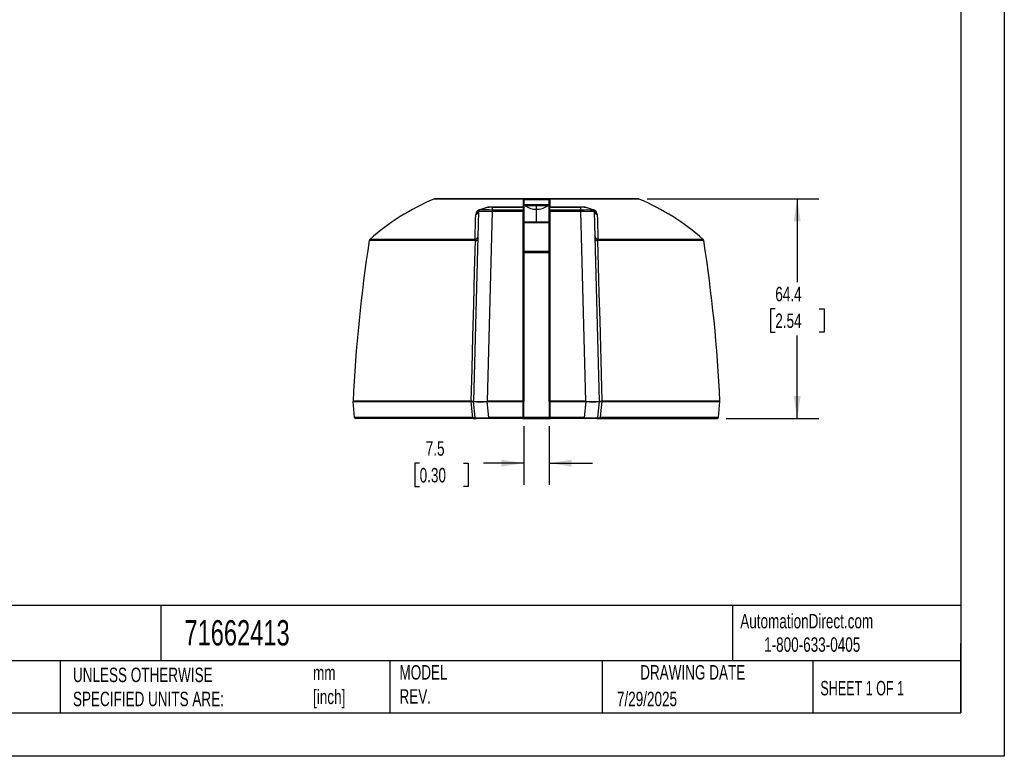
# Model space of a CAD drawing. Header units: millimetres. Extents: x 0 to 559, y 0 to 432.
# Tile 2 of 3: x 270 to 559, y 0 to 216. Entities that reach past the tile are written whole.
import ezdxf

# ---------------------------------------------------------------- set-up
doc = ezdxf.new("R2010")
doc.units = ezdxf.units.MM
doc.header["$LTSCALE"] = 2
doc.linetypes.add('CENTERX2', pattern=[20.32, 12.7, -2.54, 2.54, -2.54])
doc.layers.add('DIMENSIONS', color=140, linetype='Continuous', lineweight=25)
doc.layers.add('TEXT', color=140, linetype='Continuous', lineweight=25)
doc.styles.add('SLDTEXTSTYLE0', font='TXT', dxfattribs={"width": 0.7})
doc.styles.add('SLDTEXTSTYLE1', font='TXT', dxfattribs={"width": 0.65})
doc.dimstyles.new('SLDDIMSTYLE0', dxfattribs={"dimtxt": 4.316016, "dimasz": 6.604, "dimexe": 0, "dimexo": 0.0625, "dimgap": 1.079004, "dimtad": 0, "dimtih": 1, "dimtoh": 1, "dimdec": 1, "dimrnd": 1e-09, "dimzin": 12, "dimdsep": 46, "dimtxsty": 'SLDTEXTSTYLE0', "dimsah": 1, "dimcen": 0.09, "dimadec": 0, "dimazin": 3, "dimtfac": 1, "dimtdec": 1, "dimtofl": 0, "dimtmove": 0, "dimatfit": 3, "dimfxl": 0, "dimfrac": 2, "dimtolj": 1, "dimtzin": 12, "dimarcsym": 0})
doc.dimstyles.new('SLDDIMSTYLE2', dxfattribs={"dimtxt": 4.316016, "dimasz": 6.604, "dimexe": 0, "dimexo": 0.0625, "dimgap": 1.079004, "dimtad": 0, "dimtih": 1, "dimtoh": 1, "dimdec": 1, "dimrnd": 1e-09, "dimzin": 12, "dimdsep": 46, "dimtxsty": 'SLDTEXTSTYLE0', "dimsah": 1, "dimcen": 0.09, "dimadec": 0, "dimazin": 3, "dimtfac": 1, "dimtdec": 1, "dimtmove": 0, "dimatfit": 0, "dimfxl": 0, "dimfrac": 2, "dimtolj": 1, "dimtzin": 12, "dimarcsym": 0})

# ---------------------------------------------------------------- blocks, each defined once
blk = doc.blocks.new('_D_3')
at = {"layer": 'DIMENSIONS'}
for p, q in [((417.9, 96.75), (417.9, 79.58)), ((425.4, 96.75), (425.4, 79.58)), ((387.39, 85.93), (385.94, 85.93)), ((385.94, 85.93), (385.94, 79.07)), ((400.21, 85.93), (401.66, 85.93)), ((401.66, 85.93), (401.66, 79.07)), ((417.9, 85.93), (406.06, 85.93)), ((425.4, 85.93), (438.1, 85.93)), ((385.94, 79.07), (387.39, 79.07)), ((401.66, 79.07), (400.21, 79.07))]:
    blk.add_line(p, q, dxfattribs=at)
for points in [[(417.9, 85.93), (411.29, 86.94), (411.29, 84.91)], [(425.4, 85.93), (432, 84.91), (432, 86.94)]]:
    blk.add_solid(points, dxfattribs=at)
at = {"layer": 'DIMENSIONS', "char_height": 4.233, "attachment_point": 1, "style": 'SLDTEXTSTYLE0'}
for s, insert in [('7.5', (389.18, 92.35)), ('0.30', (387.39, 84.52))]:
    blk.add_mtext(s, dxfattribs=dict(at, insert=insert))
blk = doc.blocks.new('_D_4')
at = {"layer": 'DIMENSIONS'}
for p, q in [((454.09, 163.39), (504.43, 163.39)), ((498.08, 163.39), (498.08, 139.02)), ((491.66, 131.19), (490.21, 131.19)), ((490.21, 131.19), (490.21, 124.33)), ((504.49, 131.19), (505.94, 131.19)), ((505.94, 131.19), (505.94, 124.33)), ((490.21, 124.33), (491.66, 124.33)), ((505.94, 124.33), (504.49, 124.33)), ((498.08, 98.99), (498.08, 123.37)), ((477.21, 98.99), (504.43, 98.99))]:
    blk.add_line(p, q, dxfattribs=at)
for points in [[(498.08, 163.39), (497.06, 156.79), (499.09, 156.79)], [(498.08, 98.99), (499.09, 105.6), (497.06, 105.6)]]:
    blk.add_solid(points, dxfattribs=at)
at = {"layer": 'DIMENSIONS', "char_height": 4.233, "attachment_point": 1, "style": 'SLDTEXTSTYLE0'}
for s, insert in [('64.4', (491.66, 137.61)), ('2.54', (491.66, 129.79))]:
    blk.add_mtext(s, dxfattribs=dict(at, insert=insert))

msp = doc.modelspace()

# ---------------------------------------------------------------- linework, layer by layer
at = {"color": 7, "linetype": 'Continuous'}
for p, q in [((558.8, 431.81), (558.8, 0.01)), ((558.8, 0.01), (0, 0.01))]:
    msp.add_line(p, q, dxfattribs=at)
for p, q in [((417.69, 163.35), (391.55, 163.35)), ((438.85, 163.39), (404.45, 163.39)), ((417.72, 163.39), (417.7, 163.39)), ((417.89, 163.25), (417.88, 163.27)), ((417.88, 163.24), (417.88, 163.26)), ((425.4, 161.69), (417.88, 161.69)), ((417.9, 163.19), (425.42, 163.19)), ((417.9, 163.17), (417.9, 163.15)), ((417.9, 163.15), (417.9, 161.06)), ((425.4, 163.17), (425.4, 163.15)), ((425.4, 161.09), (425.4, 163.15)), ((425.41, 163.26), (425.41, 163.24)), ((425.58, 163.39), (425.6, 163.39)), ((451.74, 163.35), (425.61, 163.35)), ((404.61, 159.64), (403.15, 104.05)), ((404.86, 160.18), (407.44, 161.03)), ((408.6, 159.64), (407.15, 104.05)), ((407.56, 160.97), (407.72, 160.99)), ((407.66, 160.98), (407.68, 160.98)), ((408.61, 160.99), (407.72, 160.99)), ((407.9, 161.1), (417.69, 161.1)), ((417.7, 159.64), (408.6, 159.64)), ((408.61, 160.99), (408.61, 160.97)), ((417.7, 160.99), (408.61, 160.99)), ((408.61, 160.97), (408.61, 160.1)), ((417.7, 160.97), (408.61, 160.97)), ((417.7, 160.1), (408.61, 160.1)), ((417.7, 160.97), (417.7, 160.99)), ((417.7, 160.97), (417.7, 160.1)), ((417.7, 160.1), (417.7, 159.64)), ((417.7, 104.05), (417.7, 159.64)), ((417.89, 160.85), (417.9, 160.84)), ((425.4, 161.39), (417.9, 161.39)), ((418.35, 161.38), (417.9, 161.38)), ((417.9, 160.94), (417.9, 160.9)), ((417.9, 160.79), (417.9, 160.78)), ((417.9, 160.78), (417.9, 159.91)), ((417.9, 159.91), (417.9, 159.63)), ((417.9, 159.63), (417.9, 104.04)), ((421.65, 160.34), (421.65, 161.39)), ((421.65, 156.54), (421.65, 160.34)), ((425.41, 161.38), (424.95, 161.38)), ((425.4, 160.9), (425.4, 160.94)), ((425.4, 160.84), (425.4, 160.85)), ((425.4, 160.78), (425.4, 160.79)), ((425.4, 159.91), (425.4, 160.78)), ((425.4, 159.63), (425.4, 159.91)), ((425.4, 104.04), (425.4, 159.63)), ((425.6, 160.99), (425.6, 160.97)), ((434.68, 160.99), (425.6, 160.99)), ((425.6, 160.1), (425.6, 160.97)), ((434.68, 160.97), (425.6, 160.97)), ((425.6, 159.64), (425.6, 160.1)), ((434.68, 160.1), (425.6, 160.1)), ((425.6, 159.64), (425.6, 104.05)), ((434.69, 159.64), (425.6, 159.64)), ((434.68, 160.97), (434.68, 160.99)), ((435.58, 160.99), (434.68, 160.99)), ((434.68, 160.1), (434.68, 160.97)), ((436.15, 104.05), (434.69, 159.64)), ((435.62, 160.98), (435.64, 160.98)), ((435.86, 161.03), (438.44, 160.18)), ((440.15, 104.05), (438.69, 159.64)), ((421.65, 156.54), (417.9, 156.54)), ((417.9, 156.46), (425.4, 156.46)), ((425.4, 156.54), (421.65, 156.54)), ((403.75, 151.21), (372.62, 151.21)), ((403.65, 151.51), (372.78, 151.51)), ((470.68, 151.21), (439.55, 151.21)), ((470.51, 151.51), (439.64, 151.51)), ((425.4, 147.93), (417.9, 147.93)), ((417.9, 147.68), (425.4, 147.68)), ((402.51, 104.05), (367.85, 104.05)), ((402.51, 103.98), (367.86, 103.98)), ((368.33, 99.26), (367.86, 103.98)), ((402.51, 103.98), (402.51, 103.98)), ((403.62, 99.26), (403.15, 103.98)), ((407.13, 103.98), (407.6, 99.26)), ((407.15, 103.98), (407.13, 103.98)), ((407.15, 104.03), (407.15, 104.05)), ((417.7, 104.05), (407.15, 104.05)), ((407.15, 103.98), (407.15, 104.03)), ((407.15, 104.03), (417.7, 104.03)), ((417.7, 103.98), (407.15, 103.98)), ((417.7, 104.03), (417.7, 104.05)), ((417.7, 103.98), (417.7, 104.03)), ((417.7, 99.27), (417.7, 103.98)), ((417.9, 104.04), (417.9, 104)), ((417.9, 99.29), (417.9, 104)), ((425.4, 104), (425.4, 104.04)), ((425.4, 104), (425.4, 99.29)), ((425.6, 104.05), (425.6, 104.03)), ((436.15, 104.05), (425.6, 104.05)), ((425.6, 104.03), (425.6, 103.98)), ((425.6, 104.03), (436.15, 104.03)), ((425.6, 103.98), (425.6, 99.27)), ((436.15, 103.98), (425.6, 103.98)), ((435.69, 99.26), (436.16, 103.98)), ((436.15, 104.03), (436.15, 104.05)), ((436.15, 103.98), (436.15, 104.03)), ((436.16, 103.98), (436.15, 103.98)), ((439.67, 99.26), (440.14, 103.98)), ((475.44, 104.05), (440.79, 104.05)), ((440.79, 104.03), (440.79, 103.98)), ((440.79, 104.03), (475.44, 104.03)), ((475.44, 103.98), (440.79, 103.98)), ((474.97, 99.26), (475.44, 103.98)), ((402.97, 99.26), (368.33, 99.26)), ((403.08, 98.99), (368.63, 98.99)), ((403.19, 98.99), (403.77, 98.99)), ((407.6, 98.99), (403.92, 98.99)), ((417.7, 99.26), (407.6, 99.26)), ((407.6, 99.26), (407.6, 98.99)), ((417.6, 98.99), (407.6, 98.99)), ((417.61, 98.99), (425.62, 98.99)), ((417.7, 99.26), (417.7, 99.27)), ((425.4, 99.28), (417.89, 99.28)), ((425.6, 99.26), (425.6, 99.27)), ((435.69, 99.26), (425.6, 99.26)), ((435.69, 98.99), (425.7, 98.99)), ((435.69, 98.99), (435.69, 99.26)), ((439.38, 98.99), (435.69, 98.99)), ((439.57, 98.99), (440.06, 98.99)), ((440.22, 98.99), (474.67, 98.99)), ((474.97, 99.26), (440.32, 99.26))]:
    msp.add_line(p, q)
at = {"flags": 128}
for points in [[(417.7, 163.39), (415.15, 163.39), (412.46, 163.39), (409.65, 163.39), (406.76, 163.39), (403.85, 163.39), (401.01, 163.39), (398.72, 163.39), (396.62, 163.39), (394.81, 163.39), (393.36, 163.39), (392.34, 163.39), (391.82, 163.39), (391.82, 163.39)], [(417.69, 163.35), (417.69, 163.38), (417.7, 163.39)], [(417.69, 163.35), (417.69, 162.14), (417.69, 161.1)], [(425.45, 163.33), (425.46, 163.33), (425.47, 163.35)], [(425.6, 163.39), (425.6, 163.38), (425.61, 163.35)], [(451.48, 163.39), (451.48, 163.39), (450.95, 163.39), (449.94, 163.39), (448.49, 163.39), (446.68, 163.39), (444.58, 163.39), (442.28, 163.39), (439.45, 163.39), (436.54, 163.39), (433.65, 163.39), (430.84, 163.39), (428.14, 163.39), (425.6, 163.39)], [(425.61, 161.1), (425.61, 162.41), (425.61, 163.35)], [(403.65, 151.51), (403.71, 153.59), (403.76, 155.42), (403.8, 157.24), (403.84, 158.81)], [(404.86, 160.18), (404.87, 160.16), (404.89, 160.14), (404.9, 160.13), (404.91, 160.12), (404.92, 160.11), (404.93, 160.1), (404.94, 160.1), (404.95, 160.1)], [(407.58, 160.97), (406.26, 160.54), (404.94, 160.1)], [(407.44, 161.03), (407.67, 161.09), (407.9, 161.1)], [(407.66, 160.98), (407.62, 160.98), (407.58, 160.97)], [(407.8, 160.98), (407.75, 160.99), (407.74, 160.99)], [(408.59, 160.99), (410.43, 160.99), (413.22, 160.99), (417.7, 160.99)], [(417.69, 161.1), (417.69, 161.01), (417.7, 160.99)], [(425.6, 160.99), (425.6, 161.03), (425.61, 161.1)], [(425.6, 160.99), (428.46, 160.99), (431.28, 160.99), (434.71, 160.99)], [(425.61, 161.1), (426.87, 161.1), (428.12, 161.1), (429.36, 161.1), (430.6, 161.1), (431.82, 161.1), (433.03, 161.1), (434.22, 161.1), (435.39, 161.1)], [(435.39, 161.1), (435.67, 161.08), (435.86, 161.03)], [(435.56, 160.99), (435.55, 160.99), (435.49, 160.98)], [(435.73, 160.97), (435.65, 160.99), (435.58, 160.99)], [(435.71, 160.97), (435.68, 160.98), (435.64, 160.98)], [(438.36, 160.1), (437.04, 160.54), (435.71, 160.97)], [(438.35, 160.1), (438.36, 160.1), (438.37, 160.1), (438.38, 160.11), (438.39, 160.12), (438.4, 160.13), (438.41, 160.14), (438.42, 160.16), (438.44, 160.18)], [(439.45, 158.81), (439.49, 157.24), (439.54, 155.42), (439.59, 153.59), (439.64, 151.51)], [(402.51, 104.05), (402.76, 113.61), (403, 123.04), (403.25, 132.57), (403.51, 142.06), (403.75, 151.21)], [(439.55, 151.21), (439.75, 143.61), (439.96, 135.77), (440.17, 127.7), (440.38, 119.91), (440.58, 112.03), (440.79, 104.05)], [(367.85, 104.03), (367.86, 104.03), (368, 104.03), (368.3, 104.03), (368.74, 104.03), (369.35, 104.03), (370.1, 104.03), (371, 104.03), (372.06, 104.03), (373.25, 104.03), (374.59, 104.03), (376.06, 104.03), (377.67, 104.03), (379.4, 104.03), (381.26, 104.03), (383.23, 104.03), (385.32, 104.03), (387.51, 104.03), (389.8, 104.03), (392.19, 104.03), (394.66, 104.03), (397.2, 104.03), (399.82, 104.03), (402.51, 104.03)], [(402.51, 104.04), (402.51, 104.05), (402.51, 104.05)], [(402.51, 104.03), (402.51, 104.04), (402.51, 104.04)], [(402.51, 103.98), (402.51, 104.01), (402.51, 104.03)], [(402.97, 99.26), (402.72, 101.9), (402.51, 103.98)], [(403.15, 104.05), (403.15, 104.05), (403.15, 104.05)], [(407.13, 104.05), (407.13, 104.04), (407.13, 104.03), (407.13, 104.02), (407.13, 104.01), (407.13, 104.01), (407.13, 104), (407.13, 103.99), (407.13, 103.98)], [(407.13, 104.05), (407.14, 104.05), (407.15, 104.05)], [(436.15, 104.05), (436.16, 104.05), (436.17, 104.05)], [(436.16, 103.98), (436.16, 103.99), (436.16, 104), (436.17, 104.01), (436.17, 104.01), (436.17, 104.02), (436.17, 104.03), (436.17, 104.04), (436.17, 104.05)], [(440.15, 104.05), (440.15, 104.05), (440.15, 104.05)], [(440.79, 103.98), (440.53, 101.34), (440.32, 99.26)], [(440.79, 104.05), (440.79, 104.05), (440.79, 104.04)], [(440.79, 104.04), (440.79, 104.03), (440.79, 104.03)], [(440.79, 103.98), (440.79, 103.98), (440.79, 103.98)], [(403.08, 98.99), (403.06, 99), (403.04, 99.01)], [(417.6, 98.99), (417.62, 99), (417.64, 99.02), (417.67, 99.07), (417.69, 99.16), (417.7, 99.26)], [(417.9, 99.29), (417.9, 99.27), (417.9, 99.26)], [(425.4, 99.26), (425.4, 99.28), (425.4, 99.29)], [(425.66, 99.01), (425.68, 99), (425.7, 98.99)], [(440.22, 98.99), (440.24, 99), (440.25, 99.01)]]:
    msp.add_lwpolyline(points, dxfattribs=at)
for centre, radius, start, end in [((419.04, 98.97), 70, 113.1227, 131.3643), ((391.75, 162.89), 0.5, 90, 113.1226), ((417.7, 163.16), 0.193, 45.0779, 94.8919), ((417.7, 163.19), 0.194, 45.9226, 91.5448), ((417.73, 163.21), 0.168, 20.8836, 77.0582), ((417.75, 163.19), 0.152, 357.6176, 53.5844), ((417.73, 163.17), 0.171, 1.6665, 48.5379), ((425.59, 163.16), 0.194, 85.056, 175.609), ((425.55, 163.19), 0.152, 126.4155, 182.3823), ((425.57, 163.21), 0.168, 102.9414, 159.1164), ((425.59, 163.19), 0.194, 88.4552, 134.0773), ((451.55, 162.89), 0.5, 66.8774, 90), ((424.25, 98.97), 70, 48.6357, 66.8773), ((405.32, 158.77), 1.48, 108.2278, 178.5558), ((403.7, 159.71), 0.906, 278.9904, 355.7838), ((405.11, 159.63), 0.505, 107.5961, 178.7017), ((405.11, 159.63), 0.5, 108.2786, 178.4948), ((406.6, 110.48), 49.2, 87.6712, 92.3288), ((406.78, 113.84), 46.3, 87.7318, 92.2682), ((407.56, 161.11), 0.14, 213.2924, 273.4686), ((408.09, 81.42), 79.55, 89.6223, 90.3777), ((407.7, 161.23), 0.24, 275.3455, 328.1582), ((432.59, 159.39), 23.98, 178.3066, 179.4097), ((417.71, 160.91), 0.193, 6.9226, 95.6654), ((417.7, 160.79), 0.2, 0, 90), ((417.7, 160.77), 0.195, 1.5212, 91.4445), ((417.7, 159.91), 0.195, 1.5212, 91.4445), ((417.75, 157.73), 1.91, 85.5056, 91.4954), ((421.65, 166.09), 5.75, 234.8403, 270), ((421.65, 166.09), 5.75, 270, 305.1753), ((425.59, 160.91), 0.193, 84.3326, 173.079), ((425.6, 160.79), 0.2, 90, 180), ((425.59, 160.77), 0.195, 88.5555, 178.4788), ((425.59, 159.91), 0.195, 88.5555, 178.4788), ((425.55, 157.73), 1.91, 88.5046, 94.4944), ((435.21, 81.42), 79.54, 89.6223, 90.3777), ((436.52, 111.73), 48.4, 87.8305, 92.1695), ((293.22, 157.05), 141.5, 1.0483, 1.2353), ((436.69, 110.48), 49.21, 87.6713, 92.3287), ((435.6, 161.23), 0.24, 211.8418, 264.6545), ((435.74, 161.11), 0.14, 266.5314, 326.7076), ((438.19, 159.63), 0.505, 1.2983, 72.4038), ((437.98, 158.77), 1.48, 1.4642, 71.7522), ((439.6, 159.71), 0.906, 184.2162, 261.0096), ((804.66, 83.73), 437.27, 171.1223, 177.3365), ((373.11, 151.14), 0.5, 131.3643, 171.1223), ((403.58, 152.34), 0.836, 274.9592, 352.5671), ((403.2, 151.2), 0.553, 1.0731, 33.913), ((403.89, 152.19), 0.986, 262.0436, 300.6381), ((439.71, 152.34), 0.836, 187.4329, 265.0408), ((439.41, 152.19), 0.986, 239.3619, 277.9564), ((440.1, 151.2), 0.553, 146.087, 178.9269), ((470.18, 151.14), 0.5, 8.8777, 48.6357), ((38.64, 83.73), 437.27, 2.6635, 8.8777), ((368.35, 104.03), 0.5, 177.3365, 180), ((402.72, 107.49), 3.44, 266.4313, 277.1774), ((402.79, 110.29), 6.26, 267.3566, 273.2576), ((402.84, 101.87), 2.13, 81.6729, 98.9442), ((402.83, 101.98), 2.03, 80.9013, 99.1112), ((403.65, 104.03), 0.499, 178.4837, 185.6823), ((405.14, 138.32), 34.33, 266.6767, 273.3233), ((403.65, 104.03), 0.5, 178.5, 180), ((403.65, 104.03), 0.5, 180, 182.0046), ((405.14, 126.55), 22.66, 264.961, 275.039), ((417.75, 102.13), 1.91, 85.5056, 91.4954), ((417.75, 104.5), 0.522, 264.5595, 286.7498), ((425.55, 102.13), 1.91, 88.5046, 94.4944), ((425.55, 104.5), 0.522, 253.2502, 275.4405), ((438.15, 126.61), 22.71, 264.9733, 275.0267), ((438.16, 139.87), 35.88, 266.8204, 273.1796), ((440.45, 101.87), 2.13, 81.0558, 98.3271), ((439.65, 104.03), 0.499, 354.3176, 356.4153), ((440.46, 101.98), 2.03, 80.8888, 99.0987), ((440.58, 107.49), 3.44, 262.8226, 273.5687), ((439.65, 104.03), 0.5, 0, 1.5), ((440.5, 110.29), 6.26, 266.7424, 272.6434), ((439.65, 104.03), 0.499, 356.4153, 1.5163), ((439.65, 104.03), 0.5, 356.1153, 0), ((474.94, 104.03), 0.5, 360, 2.6635), ((368.62, 99.29), 0.3, 185.6783, 270), ((403.3, 106.57), 7.31, 267.4649, 272.5314), ((403.41, 99.24), 0.431, 177.5346, 212.6932), ((403.99, 122.84), 23.85, 267.7313, 269.708), ((405.61, 240.68), 141.43, 269.1937, 270.8063), ((403.92, 99.29), 0.3, 185.6824, 270), ((417.6, 99.29), 0.3, 269.998, 354.3177), ((417.75, 99.79), 0.522, 264.5595, 286.7498), ((417.8, 99.77), 0.518, 258.9224, 281.0778), ((425.55, 99.79), 0.522, 253.2502, 275.4407), ((425.5, 99.77), 0.518, 258.9229, 281.0773), ((425.75, 99.35), 0.353, 195.1956, 255.307), ((425.98, 99.23), 0.379, 174.5684, 214.3803), ((437.68, 240.68), 141.43, 269.1937, 270.8063), ((439.38, 99.29), 0.3, 270, 354.3176), ((439.3, 123.1), 24.11, 270.1956, 272.2574), ((440, 105.33), 6.08, 266.9517, 273.052), ((439.89, 99.24), 0.431, 327.3068, 2.4654), ((474.67, 99.29), 0.3, 270, 354.3217)]:
    msp.add_arc(centre, radius, start, end)
at = {"layer": 'TEXT'}
for p, q in [((546.1, 419.1), (546.1, 12.7)), ((546.1, 44.25), (12.7, 44.25)), ((311.52, 44.25), (311.52, 27.94)), ((479.15, 44.25), (479.15, 27.94)), ((546.1, 12.7), (546.1, 33.02)), ((546.1, 27.94), (12.7, 27.94)), ((282, 27.94), (282, 12.7)), ((378.6, 27.94), (378.6, 12.7)), ((440.93, 27.94), (440.93, 12.7)), ((502.7, 27.94), (502.7, 12.7)), ((12.7, 12.7), (546.1, 12.7))]:
    msp.add_line(p, q, dxfattribs=at)

# ---------------------------------------------------------------- texts
at = {"layer": 'TEXT', "linetype": 'CENTERX2', "lineweight": 18}
for s, insert, char_height, attachment_point, style in [('AutomationDirect.com', (481.39, 41.75), 4.2333, 1, 'SLDTEXTSTYLE0'), ('71662413', (318.42, 39.91), 7.408, 1, 'SLDTEXTSTYLE0'), ('1-800-633-0405', (488.38, 34.87), 4.2333, 1, 'SLDTEXTSTYLE0'), ('UNLESS OTHERWISE ^JSPECIFIED UNITS ARE:', (285.74, 25.99), 4.2333, 1, 'SLDTEXTSTYLE0'), ('MODEL ^JREV.', (381.47, 26.73), 4.2333, 1, 'SLDTEXTSTYLE0'), ('DRAWING DATE', (467.45, 26.73), 4.2333, 2, 'SLDTEXTSTYLE0'), ('mm^J[inch]', (356.13, 26.6), 4.233, 1, 'SLDTEXTSTYLE0'), ('SHEET 1 OF 1', (504.88, 22.1), 4.2333, 1, 'SLDTEXTSTYLE1'), ('7/29/2025', (445.23, 18.93), 4.233, 1, 'SLDTEXTSTYLE0')]:
    msp.add_mtext(s, dxfattribs=dict(at, insert=insert, char_height=char_height, attachment_point=attachment_point, style=style))

# ---------------------------------------------------------------- dimensions: what is measured, and where the dimension line sits
at = {"layer": 'DIMENSIONS'}
for base, p1, p2, angle, dimstyle, picture, middle in [((498.08, 98.99), (451.55, 163.39), (474.67, 98.99), 90, 'SLDDIMSTYLE0', '_D_4', (498.08, 131.19)), ((425.4, 85.93), (417.9, 99.29), (425.4, 99.29), 0, 'SLDDIMSTYLE2', '_D_3', (393.8, 85.93))]:
    dim = msp.add_linear_dim(base=base, p1=p1, p2=p2, angle=angle, dimstyle=dimstyle, dxfattribs=at)
    dim.commit()
    dim.dimension.update_dxf_attribs({"geometry": picture, "text_midpoint": middle, "dimtype": 160})

doc.saveas('drawing.dxf')
